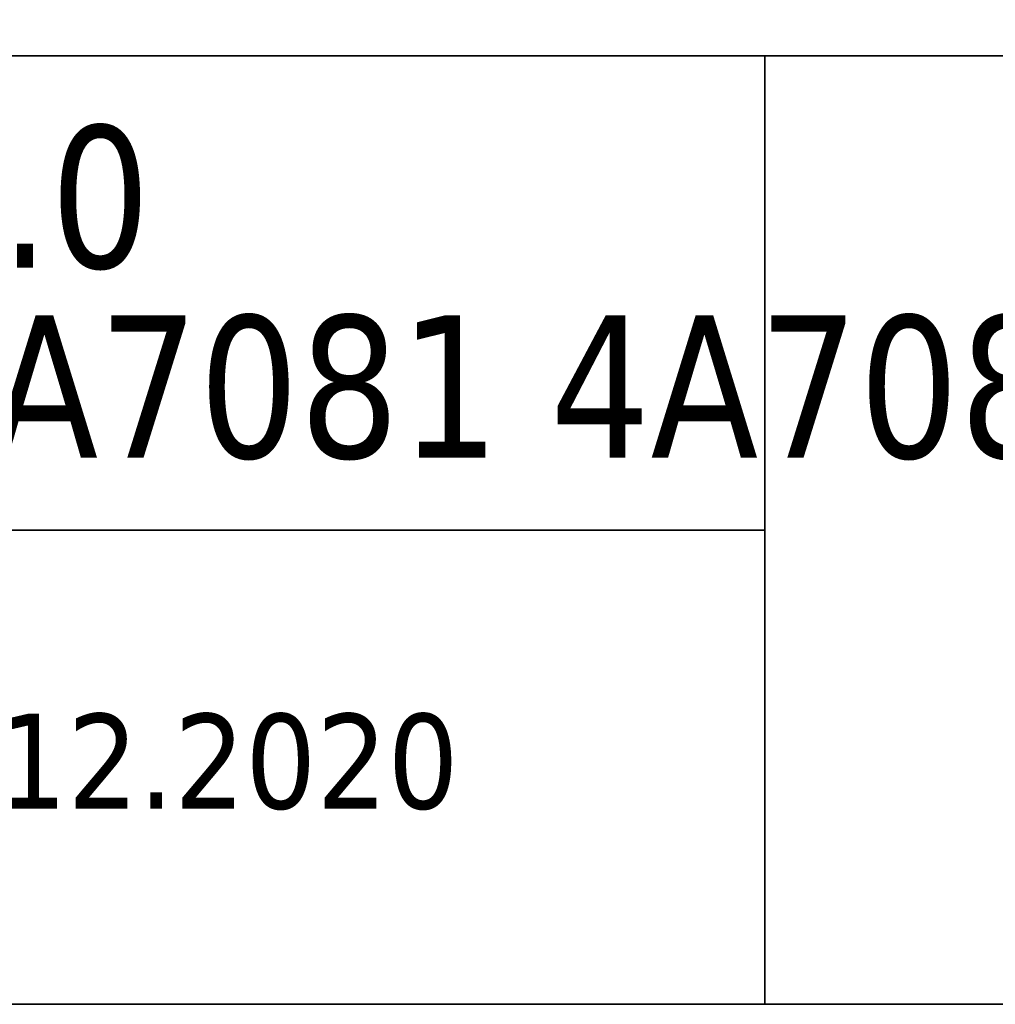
# Model space of a CAD drawing. Header units: millimetres. Extents: x 55 to 415, y 5 to 271.
# Tile 3 of 6: x 341 to 372, y 5 to 36. Entities that reach past the tile are written whole.
import ezdxf

# ---------------------------------------------------------------- set-up
doc = ezdxf.new("R2010")
doc.units = ezdxf.units.MM
doc.layers.add('253', color=7, linetype='Continuous', true_color=0xffffff)
doc.styles.add('Tahoma', font='Tahoma')

# ---------------------------------------------------------------- blocks, each defined once
blk = doc.blocks.new('TabularNote1')
at = {"layer": '253', "color": 163, "linetype": 'Continuous', "lineweight": 35}
for p, q in [((-100, 30), (-50, 30)), ((-50, 30), (-50, 15)), ((-50, 30), (0, 30)), ((-100, 15), (-50, 15)), ((-50, 15), (-50, 0)), ((-100, 0), (-50, 0)), ((-50, 0), (0, 0))]:
    blk.add_line(p, q, dxfattribs=at)
at = {"layer": '253', "color": 18, "linetype": 'Continuous', "lineweight": 13, "char_height": 3, "line_spacing_factor": 0.801055, "style": 'Tahoma'}
for s, insert, attachment_point in [('\\fTahoma|b0|i0;\\W0.9405;\\H1.50x;Subway 3.0\\H1.00x;\\P4A7080 4A7081 4A7083', (-98.564, 22.5), 4), ('\\fTahoma|b0|i0;\\W1.0000;V04 / 11.12.2020', (-75, 7.5), 5)]:
    blk.add_mtext(s, dxfattribs=dict(at, insert=insert, attachment_point=attachment_point))

msp = doc.modelspace()

# ---------------------------------------------------------------- block references
at = {"layer": '253', "color": 163, "linetype": 'Continuous', "lineweight": 70}
msp.add_blockref('TabularNote1', (415, 5), dxfattribs=at)

doc.saveas('drawing.dxf')
